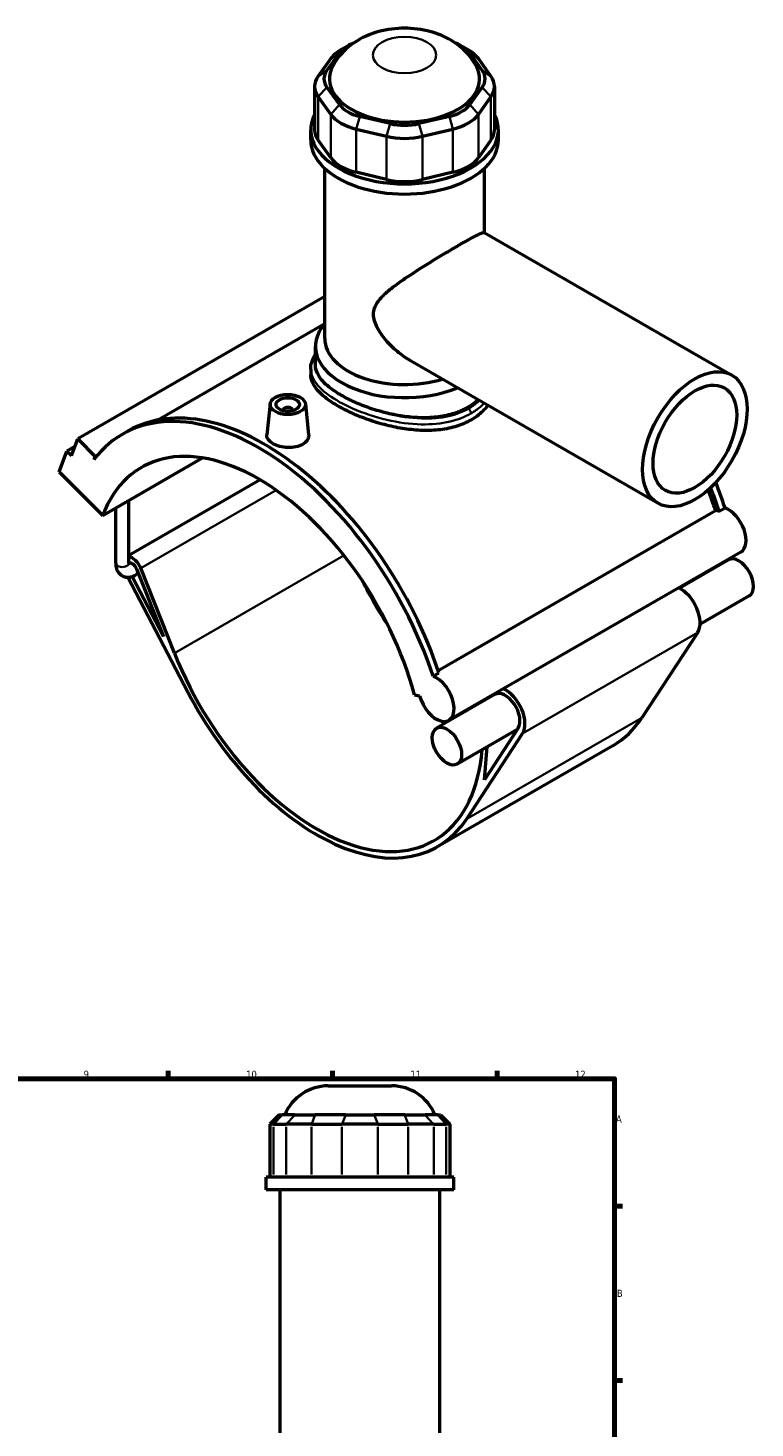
# Model space of a CAD drawing. Header units: millimetres. Extents: x 0 to 898, y -425 to 1022.
# Tile 5 of 5: x 571 to 881, y 425 to 1022. Entities that reach past the tile are written whole.
import ezdxf

# ---------------------------------------------------------------- set-up
doc = ezdxf.new("R2010")
doc.units = ezdxf.units.MM
for name, color, linetype, lineweight in [('Border (ANSI)', 7, 'Continuous', 70), ('Visible (ANSI)', 7, 'Continuous', 50), ('Visible Narrow (ANSI)', 7, 'Continuous', 35)]:
    doc.layers.add(name, color=color, linetype=linetype, lineweight=lineweight)
doc.styles.add('Note Text (ANSI)', font='tahoma.ttf')

# ---------------------------------------------------------------- blocks, each defined once
blk = doc.blocks.new('Borders Default Border')
at = {"layer": 'Border (ANSI)'}
for p, q in [((70.08, 574), (70.08, 577.45)), ((140.17, 574), (140.17, 577.45)), ((210.25, 574), (210.25, 577.45)), ((280.33, 574), (280.33, 577.45)), ((350.42, 574), (350.42, 577.45)), ((490.58, 574), (490.58, 577.45)), ((560.67, 574), (560.67, 577.45)), ((630.75, 574), (630.75, 577.45)), ((700.83, 574), (700.83, 577.45)), ((770.92, 574), (770.92, 577.45)), ((20, 519.75), (16.55, 519.75)), ((821, 519.75), (824.45, 519.75)), ((20, 445.5), (16.55, 445.5)), ((821, 445.5), (824.45, 445.5)), ((20, 371.25), (16.55, 371.25)), ((821, 371.25), (824.45, 371.25)), ((20, 222.75), (16.55, 222.75)), ((821, 222.75), (824.45, 222.75)), ((20, 148.5), (16.55, 148.5)), ((821, 148.5), (824.45, 148.5)), ((20, 74.25), (16.55, 74.25)), ((821, 74.25), (824.45, 74.25)), ((70.08, 20), (70.08, 16.55)), ((140.17, 20), (140.17, 16.55)), ((210.25, 20), (210.25, 16.55)), ((280.33, 20), (280.33, 16.55)), ((350.42, 20), (350.42, 16.55)), ((490.58, 20), (490.58, 16.55)), ((560.67, 20), (560.67, 16.55)), ((630.75, 20), (630.75, 16.55)), ((700.83, 20), (700.83, 16.55)), ((770.92, 20), (770.92, 16.55))]:
    blk.add_line(p, q, dxfattribs=at)
at = {"layer": 'Border (ANSI)', "flags": 128}
for points in [[(420.5, 594), (420.5, 574), (414.73, 584), (426.27, 584), (420.5, 574)], [(20, 20), (20, 574), (821, 574), (821, 20), (20, 20)], [(0, 297), (20, 297), (10, 302.77), (10, 291.23), (20, 297)], [(841, 297), (821, 297), (831, 302.77), (831, 291.23), (821, 297)], [(420.5, 0), (420.5, 20), (414.73, 10), (426.27, 10), (420.5, 20)]]:
    blk.add_lwpolyline(points, dxfattribs=at)
at = {"layer": 'Border (ANSI)', "color": 230, "true_color": 0xff0080, "attachment_point": 7, "style": 'Note Text (ANSI)'}
for s, insert, char_height in [('1', (34.35, 574.4), 3.05), ('2', (104.2, 574.4), 3.05), ('3', (174.26, 574.34), 3.05), ('4', (244.23, 574.4), 3.05), ('5', (314.48, 574.34), 3.05), ('6', (384.49, 574.34), 3.05), ('7', (454.6, 574.4), 3.05), ('8', (524.63, 574.33), 3.05), ('9', (594.7, 574.34), 3.05), ('10', (663.96, 574.34), 3.048), ('11', (734.04, 574.4), 3.048), ('12', (804.13, 574.4), 3.048), ('A', (16.78, 555.35), 3.05), ('A', (821.63, 555.35), 3.05), ('B', (17.15, 481.1), 3.05), ('B', (821.99, 481.1), 3.05), ('C', (16.95, 406.8), 3.05), ('C', (821.8, 406.8), 3.05), ('D', (16.96, 332.6), 3.05), ('D', (821.81, 332.6), 3.05), ('E', (17.21, 258.35), 3.05), ('E', (822.05, 258.35), 3.05), ('F', (17.29, 184.1), 3.05), ('F', (822.14, 184.1), 3.05), ('G', (16.81, 109.79), 3.05), ('G', (821.66, 109.79), 3.05), ('H', (16.97, 35.6), 3.05), ('H', (821.81, 35.6), 3.05), ('1', (34.35, 16.55), 3.05), ('2', (104.2, 16.55), 3.05), ('3', (174.26, 16.49), 3.05), ('4', (244.23, 16.55), 3.05), ('5', (314.48, 16.49), 3.05), ('6', (384.49, 16.49), 3.05), ('7', (454.6, 16.55), 3.05), ('8', (524.63, 16.48), 3.05), ('9', (594.7, 16.49), 3.05), ('10', (663.96, 16.49), 3.048), ('11', (734.04, 16.55), 3.048), ('12', (804.13, 16.55), 3.048)]:
    blk.add_mtext(s, dxfattribs=dict(at, insert=insert, char_height=char_height))

msp = doc.modelspace()

# ---------------------------------------------------------------- linework, layer by layer
at = {"layer": 'Visible (ANSI)'}
for p, q in [((707.167, 1013.922), (704.328, 1012.275)), ((755.836, 1013.922), (758.675, 1012.275)), ((700.047, 1008.57), (694.672, 1001.097)), ((698.367, 1003.485), (703.743, 1010.958)), ((759.261, 1010.958), (764.636, 1003.485)), ((768.331, 1001.097), (762.956, 1008.57)), ((693.149, 996.689), (693.149, 978.254)), ((703.743, 988.961), (698.367, 996.433)), ((764.636, 996.433), (759.261, 988.961)), ((769.854, 996.689), (769.854, 978.254)), ((694.672, 992.282), (700.047, 984.809)), ((762.956, 984.809), (768.331, 992.282)), ((691.502, 973.912), (691.502, 978.254)), ((710.871, 978.576), (723.848, 975.48)), ((725.379, 980.879), (712.402, 983.974)), ((750.602, 983.974), (737.625, 980.879)), ((739.155, 975.48), (752.132, 978.576)), ((771.502, 973.912), (771.502, 978.254)), ((700.047, 966.373), (694.672, 973.846)), ((768.331, 973.846), (762.956, 966.373)), ((697.502, 889.296), (697.502, 961.778)), ((723.848, 957.045), (710.871, 960.14)), ((752.132, 960.14), (739.155, 957.045)), ((765.502, 934.476), (765.502, 961.778)), ((765.412, 934.528), (870.965, 873.744)), ((697.502, 907.21), (592.18, 846.56)), ((697.174, 895.412), (626.355, 854.629)), ((693.502, 878.035), (693.502, 886.026)), ((733.973, 879.933), (839.526, 819.149)), ((691.502, 876.355), (691.502, 873.915)), ((674.236, 861.509), (672.821, 848.318)), ((679.721, 858.604), (679.721, 858.79)), ((683.721, 858.604), (683.721, 858.79)), ((689.207, 861.509), (690.618, 848.353)), ((611.249, 848.561), (613.738, 849.995)), ((584.225, 832.564), (587.611, 841.37)), ((590.916, 843.273), (587.611, 841.37)), ((587.611, 841.37), (589.471, 839.515)), ((589.471, 839.515), (592.18, 846.56)), ((592.18, 846.56), (599.622, 839.142)), ((599.622, 839.142), (599.069, 837.704)), ((600.75, 839.792), (599.622, 839.142)), ((602.83, 814.021), (645.349, 838.506)), ((584.225, 832.564), (602.83, 814.021)), ((669.999, 829.129), (613.967, 796.863)), ((608.367, 793.593), (608.367, 817.209)), ((613.967, 793.593), (613.967, 820.434)), ((865.611, 815.736), (868.1, 817.169)), ((745.785, 747.996), (864.047, 816.098)), ((874.85, 798.385), (750.399, 726.718)), ((869.594, 795.042), (848.651, 782.982)), ((613.505, 787.676), (639.083, 738.758)), ((628.685, 762.393), (615.326, 787.942)), ((618.013, 789.269), (616.92, 788.639)), ((617.224, 791.257), (628.685, 762.393)), ((633.405, 755.303), (619.046, 791.461)), ((878.423, 779.71), (857.48, 767.65)), ((856.459, 764.15), (832.659, 727.806)), ((743.649, 745.502), (746.138, 746.936)), ((735.723, 737.493), (737.869, 737.16)), ((770.033, 737.709), (745.143, 723.375)), ((779.498, 722.743), (753.972, 708.044)), ((779.929, 723.402), (765.507, 701.378)), ((820.237, 715.87), (745.567, 672.87)), ((757.988, 684.806), (781.788, 721.15)), ((765.507, 701.378), (766.658, 715.349)), ((698.959, 571.007), (725.968, 571.007)), ((678.112, 558.617), (674.112, 554.617)), ((675.634, 554.617), (674.112, 554.617)), ((674.112, 554.617), (674.112, 532.067)), ((675.634, 554.617), (681.009, 554.617)), ((678.112, 558.617), (679.33, 558.617)), ((684.705, 558.617), (679.33, 558.617)), ((691.833, 554.617), (681.009, 554.617)), ((684.705, 558.617), (693.364, 558.617)), ((691.833, 554.617), (704.81, 554.617)), ((706.341, 558.617), (693.364, 558.617)), ((720.117, 554.617), (704.81, 554.617)), ((706.341, 558.617), (718.587, 558.617)), ((731.564, 558.617), (718.587, 558.617)), ((720.117, 554.617), (733.094, 554.617)), ((731.564, 558.617), (740.223, 558.617)), ((743.918, 554.617), (733.094, 554.617)), ((745.598, 558.617), (740.223, 558.617)), ((743.918, 554.617), (749.293, 554.617)), ((745.598, 558.617), (746.816, 558.617)), ((746.816, 558.617), (750.816, 554.617)), ((750.816, 554.617), (749.293, 554.617)), ((750.816, 554.617), (750.816, 532.067)), ((752.464, 532.067), (672.464, 532.067)), ((672.464, 526.757), (672.464, 532.067)), ((752.464, 526.757), (752.464, 532.067)), ((752.464, 526.757), (672.464, 526.757)), ((678.464, 423.257), (678.464, 526.757)), ((746.464, 423.257), (746.464, 526.757))]:
    msp.add_line(p, q, dxfattribs=at)
for centre, start, end in [((698.959, 551.007), 90, 157.635343), ((725.968, 551.007), 22.364657, 90)]:
    msp.add_arc(centre, 20, start, end, dxfattribs=at)
for centre, major_axis, ratio, start_param, end_param in [((718.525, 1007.432), (-16, 0), 0.5758617, 5.2995656, 5.8904862), ((744.479, 1007.432), (16, 0), 0.5758617, 0.3926991, 0.9836197), ((718.525, 1004.162), (-20, 0), 0.5758617, 5.5016397, 5.8904862), ((744.479, 1004.162), (-20, 0), 0.5758617, 3.5342917, 3.9231383), ((713.149, 999.959), (-16, 0), 0.5758617, 5.8904862, 6.6758844), ((731.502, 999.959), (-32, 0), 0.5758617, 5.9891515, 9.7188117), ((749.854, 999.959), (16, 0), 0.5758617, 5.8904862, 6.6758844), ((713.149, 996.689), (-20, 0), 0.5758617, 5.8904862, 6.6758844), ((749.854, 996.689), (20, 0), 0.5758617, 5.8904862, 6.6758844), ((731.502, 978.254), (-40, 0), 0.5758617, 5.9951502, 9.712813), ((718.525, 989.216), (20, 0), 0.5758617, 3.5342917, 4.3196899), ((718.525, 992.487), (-16, 0), 0.5758617, 0.3926991, 1.1780972), ((744.479, 992.487), (16, 0), 0.5758617, 5.1050881, 5.8904862), ((744.479, 989.216), (20, 0), 0.5758617, 5.1050881, 5.8904862), ((713.149, 978.254), (-20, 0), 0.5758617, 0, 0.3926991), ((731.502, 989.391), (-16, 0), 0.5758617, 1.1780972, 1.9634954), ((749.854, 978.254), (20, 0), 0.5758617, 5.8904862, 6.2831853), ((731.502, 973.912), (-40, 0), 0.5758617, 0, 3.1415927), ((731.502, 986.121), (20, 0), 0.5758617, 4.3196899, 5.1050881), ((718.525, 970.781), (-20, 0), 0.5758617, 0.3926991, 1.1780972), ((744.479, 970.781), (20, 0), 0.5758617, 5.1050881, 5.8904862), ((731.502, 967.685), (-20, 0), 0.5758617, 1.1780972, 1.9634954), ((731.502, 886.026), (-38, 0), 0.5758617, 5.8202306, 8.4879074), ((731.502, 889.296), (-34, 0), 0.5758617, 0, 2.0653629), ((669.276, 747.795), (-58.027, 100.766), 0.5780931, 4.3694381, 6.5230968), ((671.765, 749.228), (-58.027, 100.766), 0.5780931, 4.3694381, 6.2831853), ((681.721, 858.79), (-2, 0), 0.5758617, 2.9729035, 6.4518745), ((669.276, 747.795), (-49.903, 86.658), 0.5780931, 4.2779904, 6.7214513), ((791.238, 818.028), (-56.89, 98.791), 0.5780931, 4.3724925, 4.4560899), ((791.238, 818.028), (58.027, -100.766), 0.5780931, 1.2278455, 1.3223745), ((793.727, 819.462), (-58.027, 100.766), 0.5780931, 4.3694381, 4.4712406), ((869.476, 807.717), (5.374, -9.332), 0.5780931, 0, 2.5398157), ((866.987, 806.284), (-5.374, 9.332), 0.5780931, 5.6814083, 5.8960378), ((615.522, 791.066), (-2.894, 5.026), 0.5780931, 4.4658305, 5.8888093), ((615.522, 791.066), (-1.397, 2.426), 0.5780931, 4.4658305, 6.2831853), ((874.009, 787.376), (-4.415, 7.666), 0.5780931, 3.1415927, 6.2831853), ((768.837, 805.128), (49.903, -86.658), 0.5780931, 4.5999617, 4.8248163), ((849.118, 773.043), (5.912, -10.266), 0.5780931, 0.2846429, 2.4494404), ((694.166, 762.128), (49.903, -86.658), 0.5780931, 4.4658305, 6.9796103), ((745.025, 736.051), (5.374, -9.332), 0.5780931, 4.2779904, 8.823001), ((774.448, 730.043), (5.912, -10.266), 0.5780931, 0.2846429, 2.4494404), ((694.166, 762.128), (51.4, -89.258), 0.5780931, 4.6420787, 6.5678282), ((774.448, 730.043), (5.912, -10.266), 0.5780931, 3.8337449, 3.869222), ((774.448, 730.043), (4.415, -7.666), 0.5780931, 0.2846429, 3.1415927), ((768.837, 805.128), (49.903, -86.658), 0.5780931, 5.3403282, 5.343717), ((768.837, 805.128), (51.4, -89.258), 0.5780931, 0, 0.2846429)]:
    msp.add_ellipse(centre, major_axis=major_axis, ratio=ratio, start_param=start_param, end_param=end_param, dxfattribs=at)
for centre, major_axis, ratio in [((855.245, 846.447), (-15.72, -27.297), 0.5780931), ((855.245, 846.447), (-12.576, -21.838), 0.5780931), ((681.721, 861.243), (-7.5, 0), 0.5758617), ((681.721, 861.243), (-5, 0), 0.5758617), ((749.558, 715.71), (-4.415, 7.666), 0.5780931)]:
    msp.add_ellipse(centre, major_axis=major_axis, ratio=ratio, dxfattribs=at)
for points, knots in [([(762.128, 1005.3), (760.809, 1007.81), (759.181, 1009.905), (755.268, 1013.866), (752.927, 1015.521), (747.441, 1018.566), (744.269, 1019.689), (737.443, 1021.277), (733.777, 1021.61), (726.435, 1021.375), (722.761, 1020.807), (715.527, 1018.549), (711.937, 1016.904), (705.821, 1012.187), (703.211, 1009.497), (701.082, 1005.688), (700.978, 1005.495), (700.875, 1005.3)], [1.0794319, 1.0794319, 1.0794319, 1.0794319, 1.3026225, 1.3026225, 1.5892001, 1.5892001, 1.972379, 1.972379, 2.4116563, 2.4116563, 2.8527999, 2.8527999, 3.285643, 3.285643, 3.6155819, 3.6155819, 3.632957, 3.632957, 3.632957, 3.632957]), ([(733.973, 879.933), (733.954, 879.944), (733.935, 879.955), (732.042, 881.05), (730.182, 882.349), (726.663, 885.277), (725.003, 886.904), (722.07, 890.349), (720.799, 892.155), (718.905, 895.855), (718.276, 897.744), (718.276, 901.593), (718.905, 903.167), (720.799, 906.071), (722.07, 907.401), (725.003, 910.032), (726.663, 911.322), (730.182, 913.881), (732.042, 915.149), (735.615, 917.508), (737.442, 918.679), (741.197, 921.039), (743.127, 922.228), (746.929, 924.539), (748.807, 925.664), (752.359, 927.767), (754.033, 928.745), (757.053, 930.484), (758.438, 931.268), (760.847, 932.597), (761.871, 933.143), (763.52, 933.972), (764.147, 934.255), (765.029, 934.567), (765.289, 934.599), (765.412, 934.528)], [7.9430823, 7.9430823, 7.9430823, 7.9430823, 7.9502226, 7.9502226, 8.6564527, 8.6564527, 9.3626827, 9.3626827, 10.0689128, 10.0689128, 10.7751429, 10.7751429, 11.4813729, 11.4813729, 12.187603, 12.187603, 12.893833, 12.893833, 13.6000631, 13.6000631, 14.2407259, 14.2407259, 14.8813887, 14.8813887, 15.5220515, 15.5220515, 16.1627143, 16.1627143, 16.8033771, 16.8033771, 17.4440399, 17.4440399, 18.0847027, 18.0847027, 18.7182251, 18.7182251, 18.7182251, 18.7182251]), ([(691.502, 876.355), (691.502, 877.308), (691.65, 878.259), (692.235, 880.166), (692.687, 881.119), (693.343, 882.161), (693.421, 882.281), (693.502, 882.401)], [21.275713, 21.275713, 21.275713, 21.275713, 21.8002877, 21.8002877, 22.3571439, 22.3571439, 22.4303346, 22.4303346, 22.4303346, 22.4303346]), ([(704.632, 865.083), (702.932, 866.062), (701.342, 867.105), (698.546, 869.255), (697.341, 870.362), (695.409, 872.584), (694.681, 873.701), (693.727, 875.903), (693.502, 876.988), (693.502, 878.035)], [5.7698969, 5.7698969, 5.7698969, 5.7698969, 6.4909923, 6.4909923, 7.2120876, 7.2120876, 7.9331829, 7.9331829, 8.6542782, 8.6542782, 8.6542782, 8.6542782]), ([(759.786, 854.615), (757.993, 853.583), (755.971, 852.694), (751.581, 851.306), (749.212, 850.806), (744.286, 850.209), (741.723, 850.111), (736.579, 850.262), (733.997, 850.511), (729.008, 851.249), (726.427, 851.766), (721.282, 853.054), (718.718, 853.824), (713.79, 855.542), (711.421, 856.49), (707.03, 858.473), (705.009, 859.509), (701.426, 861.573), (699.75, 862.666), (696.807, 864.906), (695.538, 866.052), (693.506, 868.343), (692.741, 869.489), (691.738, 871.741), (691.502, 872.848), (691.502, 873.915)], [0, 0, 0, 0, 0.760648, 0.760648, 1.5212959, 1.5212959, 2.2819439, 2.2819439, 3.0425918, 3.0425918, 3.8028013, 3.8028013, 4.5630108, 4.5630108, 5.3232203, 5.3232203, 6.0834298, 6.0834298, 6.8436392, 6.8436392, 7.6038487, 7.6038487, 8.3640582, 8.3640582, 9.1242677, 9.1242677, 9.1242677, 9.1242677]), ([(762.884, 863.284), (761.53, 862.021), (760.001, 860.908), (758.372, 859.97), (756.671, 858.991), (754.753, 858.14), (750.586, 856.793), (748.337, 856.296), (743.656, 855.676), (741.221, 855.552), (736.33, 855.63), (733.874, 855.833), (729.13, 856.471), (726.675, 856.93), (721.784, 858.094), (719.347, 858.799), (714.666, 860.385), (712.416, 861.268), (708.249, 863.128), (706.331, 864.104), (704.632, 865.083)], [22.388224, 22.388224, 22.388224, 22.388224, 23.0795877, 23.0795877, 23.0795877, 23.8009666, 23.8009666, 24.5223455, 24.5223455, 25.2437244, 25.2437244, 25.9651033, 25.9651033, 26.6861987, 26.6861987, 27.407294, 27.407294, 28.1283893, 28.1283893, 28.8494846, 28.8494846, 28.8494846, 28.8494846]), ([(767.038, 860.893), (766.339, 859.981), (765.566, 859.114), (763.254, 856.888), (761.579, 855.648), (759.786, 854.615)], [23.1389854, 23.1389854, 23.1389854, 23.1389854, 23.5730711, 23.5730711, 24.333719, 24.333719, 24.333719, 24.333719]), ([(688.036, 844.239), (687.244, 843.783), (686.24, 843.404), (684.042, 842.936), (682.847, 842.848), (680.609, 842.923), (679.416, 843.092), (677.222, 843.672), (676.22, 844.082), (674.637, 844.994), (673.95, 845.556), (673.036, 846.766), (672.809, 847.415), (672.806, 848.12), (672.811, 848.219), (672.822, 848.318)], [2.6877579, 2.6877579, 2.6877579, 2.6877579, 3.02386, 3.02386, 3.3599622, 3.3599622, 3.6957995, 3.6957995, 4.0316368, 4.0316368, 4.3674742, 4.3674742, 4.7033115, 4.7033115, 4.7571879, 4.7571879, 4.7571879, 4.7571879]), ([(690.617, 848.353), (690.629, 848.24), (690.636, 848.127), (690.64, 847.335), (690.419, 846.609), (689.513, 845.288), (688.828, 844.695), (688.036, 844.239)], [7.33602481, 7.33602481, 7.33602481, 7.33602481, 7.39106937, 7.39106937, 7.72717151, 7.72717151, 8.06327364, 8.06327364, 8.06327364, 8.06327364]), ([(608.367, 793.593), (608.367, 792.812), (608.47, 792.03), (608.969, 790.543), (609.359, 789.83), (610.354, 788.773), (610.885, 788.388), (612.019, 787.873), (612.611, 787.731), (613.852, 787.642), (614.495, 787.719), (615.746, 788.048), (616.351, 788.312), (616.92, 788.639)], [1.5707963, 1.5707963, 1.5707963, 1.5707963, 1.8849556, 1.8849556, 2.1852801, 2.1852801, 2.4138141, 2.4138141, 2.6307262, 2.6307262, 2.8778227, 2.8778227, 3.1415927, 3.1415927, 3.1415927, 3.1415927]), ([(613.967, 793.593), (613.967, 793.404), (613.985, 793.254), (614.027, 793.057), (614.05, 793.008), (614.053, 793.002), (614.053, 793.002), (614.053, 793.002)], [1.57079633, 1.57079633, 1.57079633, 1.57079633, 1.78836892, 1.78836892, 1.99830914, 1.99830914, 2.01334864, 2.01334864, 2.01334864, 2.01334864]), ([(613.973, 793.41), (613.98, 793.414), (613.988, 793.418), (614.037, 793.443), (614.08, 793.466), (614.125, 793.492)], [3.069886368, 3.069886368, 3.069886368, 3.069886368, 3.081575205, 3.081575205, 3.141592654, 3.141592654, 3.141592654, 3.141592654])]:
    msp.add_open_spline(points, degree=3, knots=knots, dxfattribs=at)
at = {"layer": 'Visible Narrow (ANSI)'}
for p, q in [((703.743, 1010.958), (700.047, 1008.57)), ((759.261, 1010.958), (762.956, 1008.57)), ((698.367, 1003.485), (694.672, 1001.097)), ((764.636, 1003.485), (768.331, 1001.097)), ((698.367, 996.433), (694.672, 992.282)), ((764.636, 996.433), (768.331, 992.282)), ((694.672, 973.846), (694.672, 992.282)), ((768.331, 992.282), (768.331, 973.846)), ((703.743, 988.961), (700.047, 984.809)), ((700.047, 984.809), (700.047, 966.373)), ((759.261, 988.961), (762.956, 984.809)), ((762.956, 966.373), (762.956, 984.809)), ((712.402, 983.974), (710.871, 978.576)), ((710.871, 960.14), (710.871, 978.576)), ((725.379, 980.879), (723.848, 975.48)), ((737.625, 980.879), (739.155, 975.48)), ((750.602, 983.974), (752.132, 978.576)), ((752.132, 978.576), (752.132, 960.14)), ((723.848, 975.48), (723.848, 957.045)), ((739.155, 957.045), (739.155, 975.48)), ((676.826, 824.735), (619.046, 791.461)), ((705.678, 796.922), (633.405, 755.303)), ((856.459, 764.15), (781.788, 721.15)), ((832.659, 727.806), (757.988, 684.806)), ((679.145, 558.417), (675.819, 554.817)), ((681.194, 554.817), (684.52, 558.417)), ((693.287, 558.417), (691.91, 554.817)), ((706.264, 558.417), (704.887, 554.817)), ((718.663, 558.417), (720.041, 554.817)), ((731.64, 558.417), (733.018, 554.817)), ((740.408, 558.417), (743.733, 554.817)), ((745.783, 558.417), (749.109, 554.817)), ((675.634, 533.195), (675.634, 553.49)), ((681.009, 553.49), (681.009, 533.195)), ((691.833, 533.195), (691.833, 553.49)), ((704.81, 553.49), (704.81, 533.195)), ((720.117, 533.195), (720.117, 553.49)), ((733.094, 553.49), (733.094, 533.195)), ((743.918, 533.195), (743.918, 553.49)), ((749.293, 553.49), (749.293, 533.195))]:
    msp.add_line(p, q, dxfattribs=at)
msp.add_ellipse((731.502, 1010.089), major_axis=(-13.504, 0), ratio=0.5758617, dxfattribs=at)
for centre, major_axis, ratio, start_param, end_param in [((758.372, 858.242), (-0.998, 1.733), 0.5780931, 3.9289245, 5.1676385), ((611.167, 793.593), (2.8, 0), 0.5758617, 3.1415926, 6.2831853), ((615.522, 791.066), (1.397, -2.426), 0.5780931, 0, 1.3242379)]:
    msp.add_ellipse(centre, major_axis=major_axis, ratio=ratio, start_param=start_param, end_param=end_param, dxfattribs=at)
for points, knots in [([(704.632, 865.083), (703.226, 865.893), (701.927, 866.723), (697.859, 869.632), (695.726, 871.758), (693.235, 875.986), (692.877, 878.091), (693.447, 880.279), (693.474, 880.372), (693.502, 880.466)], [18.2367405, 18.2367405, 18.2367405, 18.2367405, 18.829845, 18.829845, 20.2890617, 20.2890617, 21.7530386, 21.7530386, 21.8184071, 21.8184071, 21.8184071, 21.8184071]), ([(691.503, 876.355), (691.503, 874.849), (691.931, 873.341), (694.037, 869.602), (696.224, 867.366), (701.96, 863.221), (705.387, 861.302), (713.723, 857.605), (718.769, 855.896), (728.819, 853.565), (733.798, 852.872), (742.915, 852.683), (747.085, 853.064), (754.16, 854.756), (757.157, 855.914), (759.786, 857.427)], [-21.275713, -21.275713, -21.275713, -21.275713, -20.2890617, -20.2890617, -18.829845, -18.829845, -17.4837017, -17.4837017, -15.9331831, -15.9331831, -14.4998145, -14.4998145, -13.2294026, -13.2294026, -12.1578261, -12.1578261, -12.1578261, -12.1578261]), ([(758.833, 859.522), (756.335, 858.084), (753.482, 856.997), (746.736, 855.443), (742.752, 855.126), (734.03, 855.417), (729.259, 856.144), (719.614, 858.497), (714.763, 860.189), (708.374, 863.06), (706.417, 864.055), (704.632, 865.083)], [12.1578261, 12.1578261, 12.1578261, 12.1578261, 13.2294026, 13.2294026, 14.4998145, 14.4998145, 15.9331831, 15.9331831, 17.4837017, 17.4837017, 18.2367405, 18.2367405, 18.2367405, 18.2367405]), ([(763.452, 862.957), (763.196, 862.712), (762.932, 862.472), (761.507, 861.233), (760.225, 860.324), (758.833, 859.522)], [35.73604323, 35.73604323, 35.73604323, 35.73604323, 35.87608731, 35.87608731, 36.47347816, 36.47347816, 36.47347816, 36.47347816]), ([(759.786, 857.427), (761.251, 858.271), (762.603, 859.225), (764.394, 860.764), (764.937, 861.276), (765.449, 861.808)], [-36.47347816, -36.47347816, -36.47347816, -36.47347816, -35.87608731, -35.87608731, -35.59583377, -35.59583377, -35.59583377, -35.59583377])]:
    msp.add_open_spline(points, degree=3, knots=knots, dxfattribs=at)

# ---------------------------------------------------------------- block references
msp.add_blockref('Borders Default Border', (0, 0))

doc.saveas('drawing.dxf')
